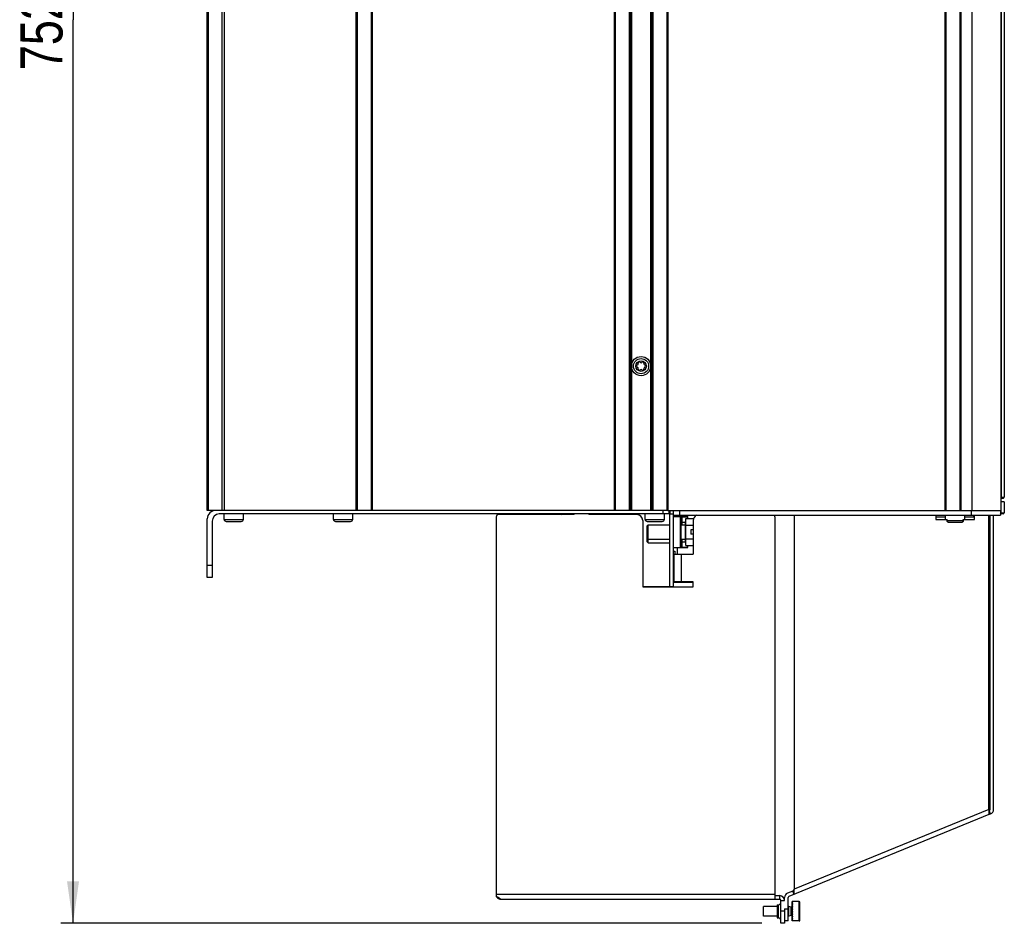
# Model space of a CAD drawing. Extents: x 0 to 594, y 0 to 420.
# Tile 20 of 105: x 231 to 313, y 148 to 223. Entities that reach past the tile are written whole.
import ezdxf

# ---------------------------------------------------------------- set-up
doc = ezdxf.new("R2010")
doc.units = 0
doc.header["$LTSCALE"] = 32.67
doc.layers.get('0').update_dxf_attribs({"linetype": 'CONTINUOUS'})
for name, color, linetype in [('CHAMFERS', 7, 'CONTINUOUS'), ('DATUM_AXIS', 7, 'CONTINUOUS'), ('ROUNDS', 7, 'CONTINUOUS')]:
    doc.layers.add(name, color=color, linetype=linetype)
doc.styles.get("Standard").update_dxf_attribs({"font": 'txt', "width": 0.8})
doc.dimstyles.get("Standard").update_dxf_attribs({"dimtxt": 2.5, "dimasz": 2.5, "dimexe": 1.25, "dimexo": 0.625, "dimtad": 1, "dimcen": 2.5, "dimazin": 3, "dimtfac": 1, "dimtmove": 0, "dimatfit": 3})

# ---------------------------------------------------------------- blocks, each defined once
blk = doc.blocks.new('_FILLED')
at = {"color": 0, "linetype": 'BYBLOCK'}
blk.add_solid([(0, 0), (-1, 0.143), (-1, -0.143)], dxfattribs=at)
blk = doc.blocks.new('*D10')
at = {"color": 2, "linetype": 'CONTINUOUS'}
for p, q in [((244.591, 298.303), (234.368, 298.303)), ((235.368, 298.303), (235.368, 223.138)), ((235.368, 147.972), (235.368, 223.138)), ((292.697, 147.972), (234.368, 147.972))]:
    blk.add_line(p, q, dxfattribs=at)
at = {"color": 2, "linetype": 'CONTINUOUS', "xscale": 3.5, "yscale": 3.5, "zscale": 3.5}
for p, rotation in [((235.368, 298.303), 90), ((235.368, 147.972), 270)]:
    blk.add_blockref('_FILLED', p, dxfattribs=dict(at, rotation=rotation))
at = {"color": 5, "linetype": 'CONTINUOUS', "width": 0.8}
blk.add_text('752', height=3.5, rotation=90, dxfattribs=at).set_placement((234.493, 218.938))

msp = doc.modelspace()

# ---------------------------------------------------------------- linework, layer by layer
at = {"color": 7, "linetype": 'CONTINUOUS'}
for p, q in [((310.184, 278.303), (310.184, 182.322)), ((312.584, 278.303), (312.584, 182.322)), ((312.875, 243.132), (312.875, 183.422)), ((312.875, 183.022), (312.584, 183.022)), ((312.875, 183.022), (312.875, 182.122)), ((247.944, 181.572), (247.944, 182.022)), ((248.244, 182.322), (248.244, 182.347)), ((249.144, 182.322), (249.144, 182.347)), ((249.544, 181.572), (249.544, 182.022)), ((257.044, 181.572), (257.044, 182.022)), ((258.644, 181.572), (258.644, 182.022)), ((275.96, 181.972), (276.045, 182.022)), ((282.984, 181.572), (282.984, 182.022)), ((284.584, 181.572), (284.584, 182.022)), ((285.044, 182.322), (285.044, 182.022)), ((285.044, 182.022), (285.344, 182.022)), ((285.344, 175.976), (285.344, 182.322)), ((285.344, 181.922), (312.544, 181.922)), ((285.444, 182.322), (312.584, 182.322)), ((285.644, 181.922), (285.644, 181.822)), ((285.844, 182.322), (285.844, 181.922)), ((295.384, 181.922), (295.384, 150.809)), ((307.184, 181.922), (307.184, 181.572)), ((307.984, 181.572), (307.984, 181.922)), ((309.584, 181.572), (309.584, 181.922)), ((310.144, 181.922), (310.144, 182.322)), ((310.384, 181.572), (310.384, 181.922)), ((311.582, 157.44), (311.582, 181.922)), ((311.684, 157.441), (311.684, 181.922)), ((311.984, 157.441), (311.984, 181.922)), ((312.544, 182.322), (312.544, 181.922)), ((247.944, 181.572), (249.544, 181.572)), ((248.114, 181.402), (249.374, 181.402)), ((257.044, 181.572), (258.644, 181.572)), ((257.214, 181.402), (258.474, 181.402)), ((282.984, 181.572), (284.584, 181.572)), ((283.154, 181.402), (284.414, 181.402)), ((307.184, 181.772), (307.984, 181.772)), ((307.184, 181.572), (308.108, 181.572)), ((308.108, 181.472), (308.108, 181.572)), ((308.108, 181.472), (309.459, 181.472)), ((309.245, 181.302), (308.322, 181.302)), ((309.459, 181.572), (310.384, 181.572)), ((309.459, 181.472), (309.459, 181.572)), ((309.584, 181.772), (310.384, 181.772)), ((311.582, 181.572), (311.684, 181.572)), ((311.684, 181.402), (311.582, 181.402)), ((285.644, 179.222), (285.644, 178.672)), ((286.984, 176.322), (285.344, 176.322)), ((285.644, 176.372), (285.644, 176.322)), ((311.582, 157.44), (295.384, 150.809)), ((311.582, 157.44), (311.582, 157.008)), ((311.582, 157.332), (311.622, 157.348)), ((311.735, 157.071), (311.622, 157.348)), ((311.735, 157.071), (294.946, 150.198)), ((295.384, 150.809), (295.27, 150.655)), ((295.384, 150.377), (295.384, 150.809)), ((294.584, 149.872), (294.584, 150.105)), ((295.27, 150.655), (294.832, 150.475)), ((294.884, 148.172), (294.884, 150.105)), ((295.384, 150.377), (295.27, 150.655)), ((294.284, 149.872), (294.584, 149.872)), ((294.584, 149.172), (294.884, 149.172)), ((294.584, 149.172), (294.584, 148.972)), ((294.884, 148.172), (294.584, 148.172))]:
    msp.add_line(p, q, dxfattribs=at)
for points in [[(308.322, 181.302), (308.315, 181.302), (308.308, 181.303), (308.301, 181.303), (308.294, 181.304), (308.287, 181.304), (308.281, 181.305), (308.274, 181.306), (308.268, 181.307), (308.262, 181.308), (308.256, 181.31), (308.25, 181.311), (308.244, 181.313), (308.238, 181.315), (308.232, 181.317), (308.227, 181.319), (308.222, 181.321), (308.216, 181.323), (308.211, 181.325), (308.206, 181.328), (308.202, 181.33), (308.197, 181.333), (308.192, 181.335), (308.188, 181.338), (308.184, 181.341), (308.179, 181.344), (308.175, 181.347), (308.171, 181.35), (308.167, 181.353), (308.164, 181.356), (308.16, 181.359), (308.157, 181.362), (308.153, 181.366), (308.15, 181.369), (308.147, 181.372), (308.144, 181.376), (308.141, 181.379), (308.139, 181.383), (308.136, 181.387), (308.134, 181.39), (308.131, 181.394), (308.129, 181.398), (308.127, 181.401), (308.125, 181.405), (308.123, 181.409), (308.121, 181.413), (308.12, 181.417), (308.118, 181.42), (308.117, 181.424), (308.115, 181.428), (308.114, 181.432), (308.113, 181.436), (308.112, 181.44), (308.111, 181.444), (308.11, 181.448), (308.11, 181.452), (308.109, 181.456), (308.109, 181.46), (308.109, 181.464), (308.108, 181.468), (308.108, 181.472)], [(309.459, 181.472), (309.459, 181.468), (309.459, 181.464), (309.459, 181.46), (309.458, 181.456), (309.458, 181.452), (309.457, 181.448), (309.456, 181.444), (309.456, 181.44), (309.455, 181.436), (309.454, 181.432), (309.452, 181.428), (309.451, 181.424), (309.45, 181.42), (309.448, 181.417), (309.446, 181.413), (309.445, 181.409), (309.443, 181.405), (309.441, 181.401), (309.439, 181.398), (309.436, 181.394), (309.434, 181.39), (309.432, 181.387), (309.429, 181.383), (309.426, 181.379), (309.423, 181.376), (309.42, 181.372), (309.417, 181.369), (309.414, 181.366), (309.411, 181.362), (309.407, 181.359), (309.404, 181.356), (309.4, 181.353), (309.396, 181.35), (309.392, 181.347), (309.388, 181.344), (309.384, 181.341), (309.38, 181.338), (309.375, 181.335), (309.371, 181.333), (309.366, 181.33), (309.361, 181.328), (309.356, 181.325), (309.351, 181.323), (309.346, 181.321), (309.341, 181.319), (309.335, 181.317), (309.33, 181.315), (309.324, 181.313), (309.318, 181.311), (309.312, 181.31), (309.306, 181.308), (309.3, 181.307), (309.293, 181.306), (309.287, 181.305), (309.28, 181.304), (309.274, 181.304), (309.267, 181.303), (309.26, 181.303), (309.253, 181.302), (309.245, 181.302)]]:
    msp.add_lwpolyline(points, dxfattribs=at)
for radius in [0.8, 0.63, 0.44]:
    msp.add_circle((282.644, 194.322), radius, dxfattribs=at)
for centre, radius, start, end in [((282.328, 194.322), 0.079, 103.63362, 256.36638), ((282.276, 194.534), 0.139, 283.63362, 16.36638), ((282.276, 194.11), 0.139, 343.63362, 76.36638), ((282.486, 194.596), 0.079, 43.63362, 196.36638), ((282.644, 194.747), 0.139, 223.63362, 316.36638), ((282.802, 194.596), 0.079, 343.63362, 136.36638), ((283.011, 194.534), 0.139, 163.63362, 256.36638), ((283.011, 194.11), 0.139, 103.63362, 196.36638), ((282.96, 194.322), 0.079, 283.63362, 76.36638), ((282.486, 194.049), 0.079, 163.63362, 316.36638), ((282.644, 193.898), 0.139, 43.63362, 136.36638), ((282.802, 194.049), 0.079, 223.63362, 16.36638), ((248.114, 181.572), 0.17, 180, 270), ((249.374, 181.572), 0.17, 270, 360), ((257.214, 181.572), 0.17, 180, 270), ((258.474, 181.572), 0.17, 270, 360), ((283.154, 181.572), 0.17, 180, 270), ((284.414, 181.572), 0.17, 270, 360), ((311.584, 157.441), 0.1, 292.26207, 360), ((311.584, 157.441), 0.4, 292.26207, 360), ((294.184, 149.872), 0.4, 0, 90), ((294.984, 150.105), 0.4, 112.26207, 180), ((294.984, 150.105), 0.1, 112.26207, 180)]:
    msp.add_arc(centre, radius, start, end, dxfattribs=at)
at = {"layer": 'CHAMFERS', "color": 7, "linetype": 'CONTINUOUS'}
for p, q in [((247.764, 278.298), (247.764, 182.347)), ((247.944, 278.298), (247.944, 182.347)), ((258.944, 182.322), (258.944, 278.303)), ((259.034, 182.322), (259.034, 278.303)), ((260.174, 278.303), (260.174, 182.322)), ((260.264, 278.303), (260.264, 182.322)), ((280.424, 182.322), (280.424, 278.303)), ((280.504, 182.322), (280.504, 278.303)), ((284.784, 278.303), (284.784, 182.322)), ((284.864, 278.303), (284.864, 182.322)), ((307.944, 182.322), (307.944, 278.303)), ((308.034, 182.322), (308.034, 278.303)), ((309.174, 278.303), (309.174, 182.322)), ((309.264, 278.303), (309.264, 182.322)), ((246.644, 182.347), (249.144, 182.347)), ((284.884, 182.322), (284.484, 182.322))]:
    msp.add_line(p, q, dxfattribs=at)
at = {"layer": 'DATUM_AXIS', "color": 7, "linetype": 'CONTINUOUS'}
for p, q in [((277.084, 181.972), (270.784, 181.972)), ((277.084, 181.972), (277.084, 182.022)), ((278.284, 182.022), (278.284, 181.972)), ((282.284, 181.972), (278.284, 181.972)), ((310.344, 181.772), (310.344, 181.922)), ((270.584, 181.772), (270.584, 150.164)), ((282.784, 181.472), (282.784, 175.972)), ((283.144, 181.042), (283.224, 181.122)), ((283.224, 181.122), (285.044, 181.122)), ((283.224, 180.522), (283.224, 181.122)), ((285.944, 181.122), (286.344, 181.122)), ((286.374, 181.41), (286.344, 181.39)), ((286.344, 179.654), (286.344, 181.39)), ((286.374, 181.652), (287.017, 181.652)), ((286.374, 179.393), (286.374, 181.652)), ((286.984, 181.472), (286.984, 178.672)), ((293.784, 181.772), (293.784, 149.972)), ((307.984, 181.77), (307.184, 181.77)), ((310.384, 181.77), (309.584, 181.77)), ((283.144, 179.702), (283.144, 181.042)), ((286.374, 181.087), (286.984, 181.087)), ((286.984, 180.702), (286.774, 180.702)), ((286.774, 180.702), (286.774, 180.342)), ((286.984, 180.342), (286.774, 180.342)), ((283.144, 180.002), (283.224, 179.922)), ((283.144, 179.702), (283.224, 179.622)), ((283.224, 179.922), (285.044, 179.922)), ((283.224, 179.622), (285.044, 179.622)), ((285.944, 179.922), (286.344, 179.922)), ((286.374, 179.634), (286.344, 179.654)), ((286.374, 179.958), (286.984, 179.958)), ((285.344, 178.922), (285.444, 178.922)), ((285.384, 178.672), (286.984, 178.672)), ((285.384, 178.672), (285.384, 176.372)), ((285.444, 178.922), (285.444, 178.672)), ((285.984, 178.672), (285.984, 176.372)), ((286.374, 179.393), (286.984, 179.393)), ((285.344, 176.922), (285.384, 176.922)), ((286.984, 176.372), (285.384, 176.372)), ((286.984, 175.972), (286.984, 176.372)), ((282.784, 175.972), (286.984, 175.972)), ((293.784, 150.372), (270.584, 150.372)), ((270.586, 150.164), (270.584, 150.164)), ((270.587, 150.164), (270.586, 150.164)), ((270.589, 150.164), (270.587, 150.164)), ((270.59, 150.164), (270.589, 150.164)), ((270.591, 150.164), (270.59, 150.164)), ((270.593, 150.164), (270.591, 150.164)), ((270.594, 150.164), (270.593, 150.164)), ((270.595, 150.164), (270.594, 150.164)), ((270.596, 150.164), (270.595, 150.164)), ((270.598, 150.164), (270.596, 150.164)), ((270.599, 150.164), (270.598, 150.164)), ((270.6, 150.163), (270.599, 150.164)), ((270.602, 150.163), (270.6, 150.163)), ((270.603, 150.163), (270.602, 150.163)), ((270.604, 150.163), (270.603, 150.163)), ((270.606, 150.163), (270.604, 150.163)), ((270.607, 150.163), (270.606, 150.163)), ((270.608, 150.163), (270.607, 150.163)), ((270.61, 150.163), (270.608, 150.163)), ((270.611, 150.163), (270.61, 150.163)), ((270.612, 150.163), (270.611, 150.163)), ((270.614, 150.162), (270.612, 150.163)), ((270.615, 150.162), (270.614, 150.162)), ((270.616, 150.162), (270.615, 150.162)), ((270.618, 150.162), (270.616, 150.162)), ((270.619, 150.162), (270.618, 150.162)), ((270.62, 150.162), (270.619, 150.162)), ((270.622, 150.161), (270.62, 150.162)), ((270.623, 150.161), (270.622, 150.161)), ((270.624, 150.161), (270.623, 150.161)), ((270.626, 150.161), (270.624, 150.161)), ((270.627, 150.161), (270.626, 150.161)), ((270.628, 150.161), (270.627, 150.161)), ((270.63, 150.16), (270.628, 150.161)), ((270.631, 150.16), (270.63, 150.16)), ((270.632, 150.16), (270.631, 150.16)), ((270.634, 150.16), (270.632, 150.16)), ((270.635, 150.159), (270.634, 150.16)), ((270.636, 150.159), (270.635, 150.159)), ((270.638, 150.159), (270.636, 150.159)), ((270.639, 150.159), (270.638, 150.159)), ((270.64, 150.158), (270.639, 150.159)), ((270.642, 150.158), (270.64, 150.158)), ((270.643, 150.158), (270.642, 150.158)), ((270.644, 150.158), (270.643, 150.158)), ((270.646, 150.157), (270.644, 150.158)), ((270.647, 150.157), (270.646, 150.157)), ((270.648, 150.157), (270.647, 150.157)), ((270.65, 150.156), (270.648, 150.157)), ((270.651, 150.156), (270.65, 150.156)), ((270.653, 150.156), (270.651, 150.156)), ((270.654, 150.155), (270.653, 150.156)), ((270.655, 150.155), (270.654, 150.155)), ((270.657, 150.155), (270.655, 150.155)), ((270.658, 150.154), (270.657, 150.155)), ((270.659, 150.154), (270.658, 150.154)), ((270.661, 150.154), (270.659, 150.154)), ((270.663, 150.153), (270.661, 150.154)), ((270.665, 150.153), (270.663, 150.153)), ((270.667, 150.152), (270.665, 150.153)), ((270.668, 150.151), (270.667, 150.152)), ((270.67, 150.151), (270.668, 150.151)), ((270.672, 150.15), (270.67, 150.151)), ((270.674, 150.15), (270.672, 150.15)), ((270.676, 150.149), (270.674, 150.15)), ((270.678, 150.149), (270.676, 150.149)), ((270.679, 150.148), (270.678, 150.149)), ((270.681, 150.147), (270.679, 150.148)), ((270.683, 150.147), (270.681, 150.147)), ((270.685, 150.146), (270.683, 150.147)), ((270.687, 150.146), (270.685, 150.146)), ((270.689, 150.145), (270.687, 150.146)), ((270.69, 150.144), (270.689, 150.145)), ((270.692, 150.144), (270.69, 150.144)), ((270.694, 150.143), (270.692, 150.144)), ((270.696, 150.142), (270.694, 150.143)), ((270.698, 150.141), (270.696, 150.142)), ((270.7, 150.141), (270.698, 150.141)), ((270.701, 150.14), (270.7, 150.141)), ((270.703, 150.139), (270.701, 150.14)), ((270.705, 150.138), (270.703, 150.139)), ((270.707, 150.138), (270.705, 150.138)), ((270.709, 150.137), (270.707, 150.138)), ((270.711, 150.136), (270.709, 150.137)), ((270.713, 150.135), (270.711, 150.136)), ((270.714, 150.134), (270.713, 150.135)), ((270.716, 150.134), (270.714, 150.134)), ((270.718, 150.133), (270.716, 150.134)), ((270.72, 150.132), (270.718, 150.133)), ((270.722, 150.131), (270.72, 150.132)), ((270.724, 150.13), (270.722, 150.131)), ((270.726, 150.129), (270.724, 150.13)), ((270.728, 150.128), (270.726, 150.129)), ((270.73, 150.127), (270.728, 150.128)), ((270.732, 150.126), (270.73, 150.127)), ((270.734, 150.125), (270.732, 150.126)), ((270.735, 150.124), (270.734, 150.125)), ((270.737, 150.123), (270.735, 150.124)), ((270.739, 150.122), (270.737, 150.123)), ((270.741, 150.121), (270.739, 150.122)), ((270.743, 150.12), (270.741, 150.121)), ((270.745, 150.119), (270.743, 150.12)), ((270.748, 150.118), (270.745, 150.119)), ((270.75, 150.116), (270.748, 150.118)), ((270.753, 150.115), (270.75, 150.116)), ((270.755, 150.114), (270.753, 150.115)), ((270.757, 150.112), (270.755, 150.114)), ((270.76, 150.111), (270.757, 150.112)), ((270.762, 150.11), (270.76, 150.111)), ((270.765, 150.108), (270.762, 150.11)), ((270.767, 150.107), (270.765, 150.108)), ((270.769, 150.105), (270.767, 150.107)), ((270.772, 150.104), (270.769, 150.105)), ((270.774, 150.102), (270.772, 150.104)), ((270.776, 150.101), (270.774, 150.102)), ((270.779, 150.099), (270.776, 150.101)), ((270.782, 150.097), (270.779, 150.099)), ((270.785, 150.096), (270.782, 150.097)), ((270.788, 150.094), (270.785, 150.096)), ((270.791, 150.092), (270.788, 150.094)), ((270.793, 150.09), (270.791, 150.092)), ((270.796, 150.088), (270.793, 150.09)), ((270.799, 150.086), (270.796, 150.088)), ((270.802, 150.084), (270.799, 150.086)), ((270.805, 150.082), (270.802, 150.084)), ((270.813, 150.077), (270.809, 150.079)), ((270.816, 150.074), (270.813, 150.077)), ((270.82, 150.071), (270.816, 150.074)), ((270.825, 150.068), (270.82, 150.071)), ((270.83, 150.064), (270.825, 150.068)), ((270.836, 150.06), (270.83, 150.064)), ((270.843, 150.055), (270.836, 150.06)), ((270.85, 150.049), (270.843, 150.055)), ((270.852, 150.048), (270.85, 150.049)), ((270.853, 150.047), (270.852, 150.048)), ((270.854, 150.046), (270.853, 150.047)), ((270.855, 150.045), (270.854, 150.046)), ((270.856, 150.045), (270.855, 150.045)), ((270.862, 150.04), (270.861, 150.041)), ((270.868, 150.035), (270.868, 150.036)), ((270.869, 150.034), (270.868, 150.035)), ((270.87, 150.034), (270.869, 150.034)), ((270.871, 150.033), (270.87, 150.034)), ((270.873, 150.031), (270.871, 150.033)), ((270.879, 150.027), (270.873, 150.031)), ((270.885, 150.022), (270.879, 150.027)), ((270.89, 150.019), (270.885, 150.022)), ((270.894, 150.016), (270.89, 150.019)), ((270.898, 150.013), (270.894, 150.016)), ((270.901, 150.011), (270.898, 150.013)), ((270.904, 150.009), (270.901, 150.011)), ((270.906, 150.007), (270.904, 150.009)), ((270.908, 150.006), (270.906, 150.007)), ((270.91, 150.004), (270.908, 150.006)), ((270.912, 150.003), (270.91, 150.004)), ((270.914, 150.002), (270.912, 150.003)), ((270.916, 150), (270.914, 150.002)), ((270.917, 149.999), (270.916, 150)), ((270.919, 149.998), (270.917, 149.999)), ((270.921, 149.997), (270.919, 149.998)), ((270.922, 149.996), (270.921, 149.997)), ((270.924, 149.995), (270.922, 149.996)), ((270.925, 149.995), (270.924, 149.995)), ((270.926, 149.994), (270.925, 149.995)), ((270.927, 149.993), (270.926, 149.994)), ((270.929, 149.992), (270.927, 149.993)), ((270.93, 149.991), (270.929, 149.992)), ((270.931, 149.991), (270.93, 149.991)), ((270.932, 149.99), (270.931, 149.991)), ((270.933, 149.989), (270.932, 149.99)), ((270.934, 149.989), (270.933, 149.989)), ((270.935, 149.988), (270.934, 149.989)), ((270.936, 149.988), (270.935, 149.988)), ((270.937, 149.987), (270.936, 149.988)), ((270.938, 149.987), (270.937, 149.987)), ((270.939, 149.986), (270.938, 149.987)), ((270.94, 149.986), (270.939, 149.986)), ((270.941, 149.985), (270.94, 149.986)), ((270.942, 149.985), (270.941, 149.985)), ((270.942, 149.984), (270.942, 149.985)), ((270.943, 149.984), (270.942, 149.984)), ((270.944, 149.984), (270.943, 149.984)), ((270.945, 149.983), (270.944, 149.984)), ((270.946, 149.983), (270.945, 149.983)), ((270.947, 149.982), (270.946, 149.983)), ((270.948, 149.982), (270.947, 149.982)), ((270.949, 149.981), (270.948, 149.982)), ((270.95, 149.981), (270.949, 149.981)), ((270.949, 149.981), (270.949, 149.981)), ((270.951, 149.98), (270.95, 149.981)), ((270.953, 149.98), (270.952, 149.98)), ((270.952, 149.98), (270.952, 149.98)), ((270.953, 149.979), (270.953, 149.98)), ((270.954, 149.979), (270.953, 149.979)), ((270.955, 149.979), (270.954, 149.979)), ((270.954, 149.979), (270.954, 149.979)), ((270.956, 149.978), (270.955, 149.979)), ((270.957, 149.978), (270.956, 149.978)), ((270.956, 149.978), (270.956, 149.978)), ((270.958, 149.978), (270.957, 149.978)), ((270.957, 149.978), (270.957, 149.978)), ((270.958, 149.977), (270.958, 149.978)), ((270.959, 149.977), (270.958, 149.977)), ((270.96, 149.977), (270.959, 149.977)), ((270.959, 149.977), (270.959, 149.977)), ((270.961, 149.976), (270.96, 149.977)), ((270.96, 149.977), (270.96, 149.977)), ((270.962, 149.976), (270.961, 149.976)), ((270.961, 149.976), (270.961, 149.976)), ((270.963, 149.976), (270.962, 149.976)), ((270.962, 149.976), (270.962, 149.976)), ((270.964, 149.976), (270.963, 149.976)), ((270.964, 149.975), (270.964, 149.976)), ((270.965, 149.975), (270.964, 149.975)), ((270.966, 149.975), (270.965, 149.975)), ((270.965, 149.975), (270.965, 149.975)), ((270.967, 149.975), (270.966, 149.975)), ((270.966, 149.975), (270.966, 149.975)), ((270.968, 149.974), (270.967, 149.975)), ((270.967, 149.975), (270.967, 149.975)), ((270.969, 149.974), (270.968, 149.974)), ((270.968, 149.974), (270.968, 149.974)), ((270.97, 149.974), (270.969, 149.974)), ((270.969, 149.974), (270.969, 149.974)), ((270.971, 149.974), (270.97, 149.974)), ((270.97, 149.974), (270.97, 149.974)), ((270.972, 149.974), (270.971, 149.974)), ((270.971, 149.974), (270.971, 149.974)), ((270.972, 149.973), (270.972, 149.974)), ((270.973, 149.973), (270.972, 149.973)), ((270.974, 149.973), (270.973, 149.973)), ((270.973, 149.973), (270.973, 149.973)), ((270.975, 149.973), (270.974, 149.973)), ((270.974, 149.973), (270.974, 149.973)), ((270.976, 149.973), (270.975, 149.973)), ((270.975, 149.973), (270.975, 149.973)), ((270.977, 149.973), (270.976, 149.973)), ((270.976, 149.973), (270.976, 149.973)), ((270.978, 149.973), (270.977, 149.973)), ((270.977, 149.973), (270.977, 149.973)), ((270.979, 149.972), (270.978, 149.973)), ((270.978, 149.973), (270.978, 149.973)), ((270.978, 149.973), (270.978, 149.973)), ((270.979, 149.972), (294.184, 149.972)), ((270.98, 149.972), (270.979, 149.972)), ((270.979, 149.972), (270.979, 149.972)), ((270.979, 149.972), (270.979, 149.972)), ((270.981, 149.972), (270.98, 149.972)), ((270.98, 149.972), (270.98, 149.972)), ((270.982, 149.972), (270.981, 149.972)), ((270.981, 149.972), (270.981, 149.972)), ((270.983, 149.972), (270.982, 149.972)), ((270.982, 149.972), (270.982, 149.972)), ((270.984, 149.972), (270.983, 149.972)), ((270.983, 149.972), (270.983, 149.972)), ((293.784, 150.272), (294.184, 150.272)), ((294.184, 149.972), (294.184, 150.272)), ((293.984, 149.372), (292.824, 149.372)), ((292.824, 148.572), (292.824, 149.372)), ((293.984, 149.522), (294.084, 149.522)), ((293.984, 149.522), (293.984, 148.422)), ((294.084, 148.422), (294.084, 149.522)), ((294.284, 147.972), (294.284, 149.872)), ((294.944, 149.372), (294.884, 149.372)), ((295.144, 149.327), (294.944, 149.372)), ((294.944, 148.572), (294.944, 149.372)), ((295.224, 149.327), (295.144, 149.327)), ((295.144, 148.617), (295.144, 149.327)), ((295.804, 149.772), (295.224, 149.772)), ((295.224, 149.421), (295.224, 149.772)), ((295.244, 149.772), (295.224, 149.751)), ((295.244, 149.745), (295.224, 149.745)), ((295.244, 149.741), (295.224, 149.681)), ((295.244, 149.665), (295.224, 149.665)), ((295.244, 149.658), (295.224, 149.563)), ((295.244, 149.538), (295.224, 149.538)), ((295.244, 149.528), (295.224, 149.404)), ((295.224, 149.421), (295.224, 149.408)), ((295.224, 149.29), (295.224, 149.404)), ((295.244, 149.372), (295.224, 149.372)), ((295.244, 149.36), (295.224, 149.217)), ((295.224, 149.29), (295.227, 149.239)), ((295.224, 149.137), (295.224, 149.217)), ((295.244, 149.179), (295.224, 149.179)), ((295.244, 149.166), (295.224, 149.012)), ((295.244, 148.172), (295.244, 149.772)), ((295.804, 148.172), (295.804, 149.772)), ((295.864, 148.232), (295.864, 149.712)), ((293.984, 148.572), (292.824, 148.572)), ((293.984, 148.972), (294.084, 148.972)), ((293.984, 148.422), (294.084, 148.422)), ((294.584, 148.972), (294.284, 148.972)), ((294.584, 148.972), (294.584, 147.972)), ((294.944, 148.572), (294.884, 148.572)), ((295.144, 148.617), (294.944, 148.572)), ((295.224, 148.617), (295.144, 148.617)), ((295.224, 149.137), (295.232, 149.072)), ((295.224, 148.972), (295.224, 149.012)), ((295.244, 148.972), (295.224, 148.972)), ((295.244, 148.958), (295.224, 148.805)), ((295.224, 148.808), (295.233, 148.88)), ((295.224, 148.765), (295.224, 148.808)), ((295.244, 148.765), (295.224, 148.765)), ((295.224, 148.655), (295.231, 148.765)), ((295.244, 148.752), (295.224, 148.609)), ((295.224, 148.54), (295.224, 148.655)), ((295.244, 148.572), (295.224, 148.572)), ((295.224, 148.523), (295.226, 148.572)), ((295.244, 148.56), (295.224, 148.438)), ((295.224, 148.536), (295.224, 148.54)), ((295.224, 148.172), (295.224, 148.523)), ((295.244, 148.407), (295.224, 148.407)), ((295.244, 148.397), (295.224, 148.304)), ((295.233, 148.88), (295.244, 148.966)), ((294.584, 147.972), (294.284, 147.972)), ((295.244, 148.279), (295.224, 148.279)), ((295.244, 148.273), (295.224, 148.215)), ((295.244, 148.2), (295.224, 148.2)), ((295.244, 148.196), (295.224, 148.177)), ((295.804, 148.172), (295.224, 148.172))]:
    msp.add_line(p, q, dxfattribs=at)
for points in [[(283.224, 179.622), (283.224, 180.246), (283.224, 180.522)], [(270.809, 150.079), (270.809, 150.08), (270.805, 150.082)], [(270.857, 150.044), (270.857, 150.044), (270.856, 150.045)], [(270.859, 150.043), (270.858, 150.043), (270.858, 150.043), (270.857, 150.044)], [(270.861, 150.041), (270.861, 150.041), (270.86, 150.041), (270.86, 150.042), (270.859, 150.042), (270.859, 150.043)], [(270.865, 150.038), (270.864, 150.038), (270.864, 150.039), (270.863, 150.039), (270.863, 150.039), (270.862, 150.04)], [(270.866, 150.037), (270.866, 150.037), (270.865, 150.037), (270.865, 150.038)], [(270.868, 150.036), (270.867, 150.036), (270.866, 150.037)], [(270.952, 149.98), (270.951, 149.98), (270.951, 149.98)]]:
    msp.add_lwpolyline(points, dxfattribs=at)
for centre, radius, start, end in [((270.784, 181.772), 0.2, 90, 180), ((282.284, 181.472), 0.5, 0, 90), ((287.484, 181.472), 0.5, 115.84193, 180), ((293.584, 181.772), 0.2, 0, 48.59038), ((270.979, 150.372), 0.4, 170.90594, 189.09393), ((270.979, 150.372), 0.4, 212.33953, 270), ((294.184, 149.872), 0.1, 0, 90), ((294.084, 149.722), 0.2, 270, 360), ((295.804, 149.712), 0.06, 0, 90), ((294.084, 148.222), 0.2, 0, 90), ((295.804, 148.232), 0.06, 270, 360)]:
    msp.add_arc(centre, radius, start, end, dxfattribs=at)
at = {"layer": 'ROUNDS', "color": 7, "linetype": 'CONTINUOUS'}
for p, q in [((246.544, 182.322), (246.544, 278.298)), ((246.644, 182.322), (246.644, 278.298)), ((281.644, 278.303), (281.644, 182.322)), ((281.744, 278.303), (281.744, 182.322)), ((281.844, 278.303), (281.844, 182.322)), ((283.444, 182.322), (283.444, 278.303)), ((283.544, 182.322), (283.544, 278.303)), ((283.644, 182.322), (283.644, 278.303)), ((312.617, 252.563), (312.617, 183.422)), ((312.584, 183.422), (312.875, 183.422)), ((312.775, 183.322), (312.584, 183.322)), ((246.644, 182.347), (246.544, 182.347)), ((284.484, 182.322), (246.544, 182.322)), ((284.984, 182.022), (247.544, 182.022)), ((281.744, 182.022), (281.744, 181.972)), ((284.484, 182.022), (284.484, 182.322)), ((284.884, 182.322), (285.444, 182.322)), ((284.984, 182.022), (284.984, 182.322)), ((285.044, 175.976), (285.044, 182.022)), ((312.544, 182.122), (312.875, 182.122)), ((312.775, 182.022), (312.544, 182.022)), ((312.584, 182.322), (312.584, 182.122)), ((246.544, 176.724), (246.544, 181.622)), ((246.944, 181.422), (246.944, 176.724)), ((285.344, 181.822), (286.493, 181.822)), ((285.894, 181.822), (285.894, 179.222)), ((285.944, 181.772), (285.944, 179.272)), ((285.957, 181.772), (285.953, 181.772)), ((285.963, 181.771), (285.957, 181.772)), ((285.977, 181.771), (285.963, 181.771)), ((286.007, 181.771), (285.977, 181.771)), ((286.044, 181.77), (286.007, 181.771)), ((286.543, 181.77), (286.044, 181.77)), ((286.044, 181.77), (286.044, 181.739)), ((286.044, 181.739), (286.044, 181.585)), ((286.044, 181.585), (286.045, 181.451)), ((286.045, 181.451), (286.047, 181.338)), ((286.047, 181.338), (286.344, 181.338)), ((286.027, 179.922), (286.029, 179.894)), ((286.045, 179.593), (286.044, 179.444)), ((286.047, 179.706), (286.045, 179.593)), ((286.047, 179.706), (286.344, 179.706)), ((285.344, 179.222), (286.493, 179.222)), ((285.949, 179.273), (285.952, 179.273)), ((285.952, 179.273), (285.955, 179.273)), ((285.955, 179.273), (285.961, 179.273)), ((285.961, 179.273), (285.974, 179.273)), ((285.974, 179.273), (286.003, 179.274)), ((286.044, 179.444), (286.044, 179.274)), ((286.044, 179.274), (286.543, 179.274)), ((246.944, 177.724), (246.544, 177.724)), ((246.944, 176.724), (246.544, 176.724)), ((282.784, 175.976), (285.345, 175.976)), ((284.744, 175.972), (284.744, 175.976)), ((285.344, 175.972), (285.344, 175.976)), ((285.345, 175.976), (285.345, 175.972))]:
    msp.add_line(p, q, dxfattribs=at)
for points in [[(312.617, 183.422), (312.617, 183.419), (312.617, 183.416), (312.617, 183.413), (312.617, 183.409), (312.616, 183.406), (312.616, 183.403), (312.615, 183.4), (312.614, 183.397), (312.613, 183.394), (312.612, 183.391), (312.611, 183.388), (312.61, 183.385), (312.609, 183.382), (312.608, 183.379), (312.606, 183.376), (312.605, 183.373), (312.603, 183.37), (312.601, 183.368), (312.599, 183.365), (312.598, 183.362), (312.596, 183.36), (312.594, 183.357), (312.591, 183.355), (312.589, 183.353), (312.587, 183.35), (312.585, 183.348), (312.584, 183.347)], [(285.953, 181.772), (285.95, 181.772), (285.949, 181.772), (285.948, 181.772), (285.947, 181.772), (285.946, 181.772), (285.945, 181.772), (285.945, 181.772), (285.944, 181.772), (285.944, 181.772), (285.944, 181.772)], [(285.944, 181.218), (285.944, 181.222), (285.944, 181.226), (285.945, 181.23), (285.945, 181.234), (285.946, 181.238), (285.947, 181.242), (285.948, 181.245), (285.95, 181.249), (285.951, 181.253), (285.953, 181.257), (285.955, 181.261), (285.957, 181.264), (285.959, 181.268), (285.961, 181.272), (285.964, 181.275), (285.966, 181.279), (285.969, 181.283), (285.972, 181.286), (285.976, 181.29), (285.979, 181.293), (285.982, 181.296), (285.986, 181.3), (285.99, 181.303), (285.994, 181.306), (285.998, 181.31), (286.002, 181.313), (286.007, 181.316), (286.011, 181.319), (286.016, 181.322), (286.021, 181.325), (286.026, 181.328), (286.031, 181.331), (286.036, 181.333), (286.041, 181.336), (286.047, 181.338)], [(286.044, 181.77), (286.044, 181.772), (286.044, 181.774), (286.044, 181.776), (286.044, 181.778), (286.043, 181.78), (286.043, 181.782), (286.043, 181.784), (286.043, 181.785), (286.042, 181.787), (286.042, 181.789), (286.041, 181.791), (286.041, 181.793), (286.04, 181.794), (286.04, 181.796), (286.039, 181.798), (286.039, 181.799), (286.038, 181.801), (286.037, 181.803), (286.036, 181.804), (286.035, 181.805), (286.035, 181.807), (286.034, 181.808), (286.033, 181.81), (286.032, 181.811), (286.031, 181.812), (286.03, 181.813), (286.029, 181.814), (286.028, 181.815), (286.026, 181.816), (286.025, 181.817), (286.024, 181.818), (286.023, 181.819), (286.022, 181.819), (286.021, 181.82), (286.019, 181.82), (286.018, 181.821), (286.017, 181.821), (286.016, 181.822), (286.014, 181.822), (286.013, 181.822), (286.012, 181.822), (286.011, 181.822)], [(286.047, 181.338), (286.045, 181.321), (286.043, 181.304), (286.041, 181.287), (286.039, 181.27), (286.038, 181.252), (286.036, 181.235), (286.034, 181.218), (286.033, 181.201), (286.032, 181.184), (286.03, 181.167), (286.029, 181.151), (286.027, 181.122)], [(285.944, 179.826), (285.944, 179.822), (285.944, 179.818), (285.945, 179.814), (285.945, 179.811), (285.946, 179.807), (285.947, 179.803), (285.948, 179.799), (285.95, 179.795), (285.951, 179.791), (285.953, 179.788), (285.955, 179.784), (285.957, 179.78), (285.959, 179.776), (285.961, 179.773), (285.964, 179.769), (285.966, 179.765), (285.969, 179.762), (285.972, 179.758), (285.976, 179.755), (285.979, 179.751), (285.982, 179.748), (285.986, 179.745), (285.99, 179.741), (285.994, 179.738), (285.998, 179.735), (286.002, 179.732), (286.007, 179.729), (286.011, 179.726), (286.016, 179.723), (286.021, 179.72), (286.026, 179.717), (286.031, 179.714), (286.036, 179.711), (286.041, 179.709), (286.047, 179.706)], [(286.029, 179.894), (286.03, 179.877), (286.032, 179.86), (286.033, 179.843), (286.034, 179.826), (286.036, 179.809), (286.038, 179.792), (286.039, 179.775), (286.041, 179.758), (286.043, 179.74), (286.045, 179.723), (286.047, 179.706)], [(285.944, 179.272), (285.944, 179.272), (285.944, 179.272), (285.945, 179.272), (285.945, 179.272), (285.946, 179.272), (285.947, 179.273), (285.948, 179.273), (285.949, 179.273)], [(286.003, 179.274), (286.039, 179.274), (286.044, 179.274)], [(286.044, 179.274), (286.044, 179.272), (286.044, 179.27), (286.044, 179.269), (286.044, 179.267), (286.043, 179.265), (286.043, 179.263), (286.043, 179.261), (286.043, 179.259), (286.042, 179.257), (286.042, 179.255), (286.041, 179.254), (286.041, 179.252), (286.04, 179.25), (286.04, 179.248), (286.039, 179.247), (286.039, 179.245), (286.038, 179.244), (286.037, 179.242), (286.036, 179.24), (286.035, 179.239), (286.035, 179.238), (286.034, 179.236), (286.033, 179.235), (286.032, 179.234), (286.031, 179.233), (286.03, 179.231), (286.029, 179.23), (286.028, 179.229), (286.026, 179.228), (286.025, 179.227), (286.024, 179.227), (286.023, 179.226), (286.022, 179.225), (286.021, 179.225), (286.019, 179.224), (286.018, 179.224), (286.017, 179.223), (286.016, 179.223), (286.014, 179.223), (286.013, 179.222), (286.012, 179.222), (286.011, 179.222)]]:
    msp.add_lwpolyline(points, dxfattribs=at)
for centre, radius, start, end in [((312.775, 183.422), 0.1, 270, 360), ((247.244, 181.622), 0.7, 90, 180), ((247.544, 181.422), 0.6, 90, 180), ((312.484, 182.122), 0.1, 306.87144, 360), ((312.775, 182.122), 0.1, 270, 360), ((285.894, 181.772), 0.05, 0, 90), ((286.493, 181.772), 0.05, 357.67822, 90), ((285.344, 181.819), 1.2, 351.98619, 357.67822), ((285.894, 179.272), 0.05, 270, 360), ((286.493, 179.272), 0.05, 270, 2.32178), ((285.344, 179.226), 1.2, 2.32178, 8.01381)]:
    msp.add_arc(centre, radius, start, end, dxfattribs=at)

# ---------------------------------------------------------------- dimensions: what is measured, and where the dimension line sits
at = {"color": 2, "linetype": 'CONTINUOUS'}
dim = msp.add_linear_dim(base=(235.368, 147.972), p1=(244.591, 298.303), p2=(292.697, 147.972), angle=270, dimstyle='Standard', dxfattribs=at)
dim.commit()
dim.dimension.update_dxf_attribs({"geometry": '*D10', "text_midpoint": (232.743, 223.138), "dimtype": 128})

doc.saveas('drawing.dxf')
